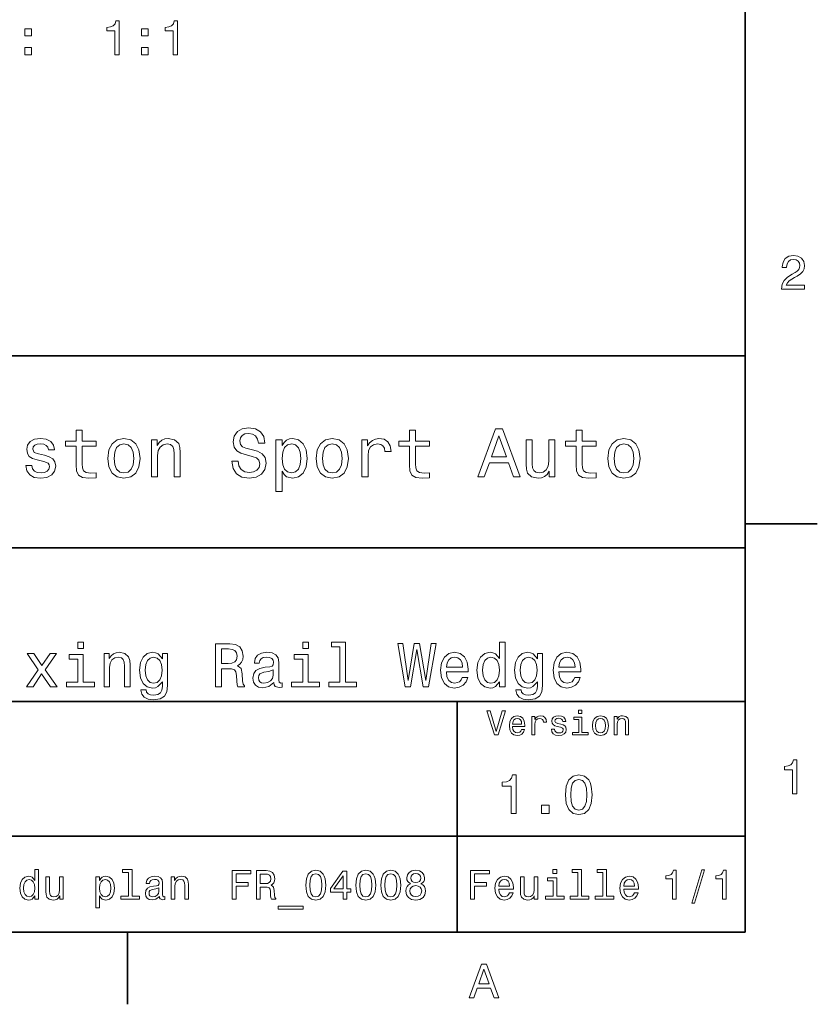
# Model space of a CAD drawing. Extents: x 0 to 297, y 0 to 210.
# Tile 7 of 8: x 211 to 294, y 2 to 105. Entities that reach past the tile are written whole.
import ezdxf

# ---------------------------------------------------------------- set-up
doc = ezdxf.new("R2010")
doc.units = 0

msp = doc.modelspace()

# ---------------------------------------------------------------- linework, layer by layer
at = {"color": 7, "lineweight": 35}
for p, q in [((287, 10), (287, 200)), ((97, 70), (287, 70)), ((287, 70), (287, 10)), ((162, 50), (287, 50)), ((162, 34), (287, 34)), ((257, 10), (257, 34)), ((162, 20), (287, 20)), ((10, 10), (287, 10)), ((97, 10), (287, 10))]:
    msp.add_line(p, q, dxfattribs=at)
at = {"color": 7, "lineweight": 35, "ltscale": 0.1875}
for p, q in [((287, 52.5), (294.5, 52.5)), ((222.699997, 10), (222.699997, 2.5))]:
    msp.add_line(p, q, dxfattribs=at)
at = {"color": 7, "lineweight": 13}
for points in [[(221.376083, 101.328659), (221.835022, 101.328659), (221.835022, 104.853874), (221.492081, 104.853874), (221.401306, 104.546242), (221.219742, 104.339462), (220.942368, 104.21843), (220.559082, 104.178085), (220.559082, 103.820015), (221.376083, 103.820015)], [(227.44812, 101.328659), (227.907059, 101.328659), (227.907059, 104.853874), (227.564117, 104.853874), (227.473343, 104.546242), (227.291779, 104.339462), (227.014404, 104.21843), (226.631119, 104.178085), (226.631119, 103.820015), (227.44812, 103.820015)], [(212.010803, 103.285431), (212.706772, 103.285431), (212.706772, 104.036873), (212.010803, 104.036873)], [(224.154907, 103.285431), (224.850861, 103.285431), (224.850861, 104.036873), (224.154907, 104.036873)], [(212.010803, 101.328659), (212.706772, 101.328659), (212.706772, 102.080101), (212.010803, 102.080101)], [(224.154907, 101.328659), (224.850861, 101.328659), (224.850861, 102.080101), (224.154907, 102.080101)], [(290.76947, 76.916786), (293.175079, 76.916786), (293.175079, 77.350502), (291.273773, 77.350502), (291.3797, 77.587532), (291.561249, 77.784218), (292.121033, 78.142288), (292.418579, 78.293587), (292.751434, 78.510445), (292.988464, 78.762604), (293.124634, 79.060158), (293.175079, 79.398056), (293.089355, 79.821686), (292.852325, 80.154541), (292.489197, 80.366356), (292.020172, 80.442001), (291.536041, 80.35627), (291.167877, 80.119232), (290.930847, 79.740997), (290.850159, 79.241714), (290.850159, 79.171112), (291.309082, 79.171112), (291.309082, 79.211456), (291.354462, 79.554398), (291.490631, 79.806557), (291.707489, 79.967941), (291.994965, 80.023415), (292.287476, 79.972984), (292.504333, 79.846901), (292.645538, 79.650215), (292.695984, 79.403099), (292.660675, 79.171112), (292.56485, 78.974426), (292.403473, 78.802956), (292.181549, 78.651657), (291.884003, 78.490273), (291.389771, 78.177589), (291.041779, 77.844742), (290.835022, 77.441284), (290.76947, 76.931915)], [(234.20462, 59.030979), (233.548996, 59.030979), (233.693085, 58.267288), (234.053314, 57.70533), (234.608078, 57.366714), (235.357361, 57.244236), (236.099426, 57.359509), (236.654175, 57.67651), (237.007202, 58.17363), (237.136902, 58.82925), (237.028824, 59.420029), (236.726227, 59.801872), (236.236313, 60.054031), (235.580704, 60.241352), (235.018738, 60.378242), (234.651306, 60.536743), (234.442368, 60.767288), (234.377533, 61.127522), (234.442368, 61.451729), (234.629684, 61.696686), (234.917877, 61.862389), (235.314133, 61.920029), (235.71759, 61.84798), (236.034592, 61.653458), (236.24353, 61.32925), (236.344391, 60.889767), (237, 60.889767), (237, 60.904179), (236.884735, 61.581409), (236.546112, 62.085732), (236.01297, 62.402737), (235.292511, 62.510807), (234.644104, 62.402737), (234.139771, 62.100143), (233.815567, 61.631844), (233.700287, 61.026657), (233.793961, 60.486309), (234.067734, 60.118874), (234.5, 59.873917), (235.09079, 59.6866), (235.674362, 59.520893), (236.113831, 59.362389), (236.380402, 59.131844), (236.47406, 58.757202), (236.387619, 58.375359), (236.164276, 58.087173), (235.825653, 57.907059), (235.386169, 57.849422), (234.896255, 57.928673), (234.521622, 58.159222), (234.283875, 58.533859)], [(217.353027, 60.579971), (217.353027, 58.64193), (217.396255, 58.015129), (217.597992, 57.582851), (218.001434, 57.330688), (218.685883, 57.244236), (219.43515, 57.280258), (219.43515, 57.827808), (218.887604, 57.78458), (218.390488, 57.842216), (218.123917, 58.022331), (218.008652, 58.324928), (217.98703, 58.75), (217.98703, 60.579971), (219.43515, 60.579971), (219.43515, 61.120316), (217.98703, 61.120316), (217.98703, 62.251438), (217.353027, 62.251438), (217.353027, 61.120316), (216.257935, 61.120316), (216.257935, 60.579971)], [(252.05043, 60.579971), (252.05043, 58.64193), (252.093658, 58.015129), (252.29538, 57.582851), (252.698853, 57.330688), (253.383286, 57.244236), (254.132568, 57.280258), (254.132568, 57.827808), (253.585022, 57.78458), (253.087891, 57.842216), (252.82132, 58.022331), (252.706055, 58.324928), (252.684448, 58.75), (252.684448, 60.579971), (254.132568, 60.579971), (254.132568, 61.120316), (252.684448, 61.120316), (252.684448, 62.251438), (252.05043, 62.251438), (252.05043, 61.120316), (250.955322, 61.120316), (250.955322, 60.579971)], [(259.175781, 57.381123), (259.838623, 57.381123), (260.364563, 58.850864), (262.360229, 58.850864), (262.886169, 57.381123), (263.563416, 57.381123), (261.733429, 62.388329), (260.998566, 62.388329)], [(260.595093, 59.463257), (261.365997, 61.667866), (262.136902, 59.463257)], [(269.399109, 60.579971), (269.399109, 58.64193), (269.442352, 58.015129), (269.644073, 57.582851), (270.047546, 57.330688), (270.731995, 57.244236), (271.481262, 57.280258), (271.481262, 57.827808), (270.933716, 57.78458), (270.436584, 57.842216), (270.170013, 58.022331), (270.054749, 58.324928), (270.033142, 58.75), (270.033142, 60.579971), (271.481262, 60.579971), (271.481262, 61.120316), (270.033142, 61.120316), (270.033142, 62.251438), (269.399109, 62.251438), (269.399109, 61.120316), (268.304016, 61.120316), (268.304016, 60.579971)], [(214.060516, 59.636166), (213.44812, 59.780258), (212.994232, 59.945965), (212.842941, 60.28458), (212.886169, 60.522331), (213.03746, 60.695244), (213.282425, 60.803314), (213.635437, 60.846542), (213.97406, 60.803314), (214.240631, 60.67363), (214.413544, 60.479107), (214.485596, 60.219738), (215.105194, 60.219738), (215.105194, 60.23415), (214.997116, 60.70245), (214.701721, 61.069885), (214.240631, 61.30043), (213.635437, 61.386887), (213.023056, 61.30043), (212.57637, 61.062679), (212.29538, 60.709652), (212.208939, 60.262966), (212.273773, 59.830688), (212.475494, 59.528095), (212.806915, 59.311958), (213.289627, 59.16066), (213.995682, 58.987751), (214.427948, 58.807636), (214.543228, 58.663544), (214.586456, 58.447407), (214.521606, 58.180836), (214.348694, 57.979107), (214.067719, 57.849422), (213.693085, 57.806194), (213.296829, 57.849422), (213.008636, 58.000721), (212.814117, 58.245674), (212.734863, 58.584293), (212.122482, 58.584293), (212.223343, 58.007923), (212.518738, 57.590057), (212.98703, 57.337894), (213.635437, 57.244236), (214.312683, 57.337894), (214.809799, 57.590057), (215.112396, 57.993515), (215.220459, 58.519451), (215.141205, 58.973343), (214.917862, 59.283138), (214.55043, 59.484871)], [(220.65274, 59.311958), (220.768005, 58.432995), (221.099426, 57.78458), (221.625366, 57.381123), (222.331421, 57.244236), (223.030258, 57.381123), (223.556198, 57.777374), (223.887604, 58.425793), (224.010086, 59.311958), (223.887604, 60.190922), (223.556198, 60.846542), (223.030258, 61.242794), (222.331421, 61.386887), (221.625366, 61.242794), (221.099426, 60.839336), (220.768005, 60.190922)], [(221.301147, 59.319164), (221.365997, 59.967579), (221.567719, 60.435879), (221.891937, 60.72406), (222.331421, 60.824928), (222.763687, 60.72406), (223.087891, 60.443081), (223.289627, 59.967579), (223.361679, 59.319164), (223.289627, 58.663544), (223.087891, 58.188038), (222.763687, 57.899853), (222.331421, 57.806194), (221.891937, 57.899853), (221.567719, 58.188038), (221.365997, 58.663544)], [(225.177246, 57.381123), (225.811249, 57.381123), (225.811249, 59.614552), (225.876083, 60.12608), (226.085022, 60.500717), (226.409225, 60.731266), (226.841507, 60.817722), (227.187317, 60.745674), (227.403458, 60.551151), (227.511536, 60.226944), (227.547546, 59.794666), (227.547546, 57.381123), (228.181564, 57.381123), (228.181564, 59.924351), (228.15274, 60.435879), (228.023056, 60.86095), (227.597992, 61.25), (226.935165, 61.386887), (226.567719, 61.336452), (226.257935, 61.199566), (225.991364, 60.969017), (225.782425, 60.659222), (225.782425, 61.25), (225.177246, 61.25)], [(238.786743, 60.652016), (238.786743, 61.25), (238.15274, 61.25), (238.15274, 55.882565), (238.786743, 55.882565), (238.786743, 57.971901), (239.010101, 57.633286), (239.262253, 57.409943), (239.896271, 57.244236), (240.50145, 57.381123), (240.976959, 57.791786), (241.286743, 58.440201), (241.402023, 59.319164), (241.286743, 60.190922), (240.976959, 60.839336), (240.50145, 61.242794), (239.896271, 61.386887), (239.550446, 61.343658), (239.255051, 61.206772), (239.002899, 60.976223)], [(239.788193, 57.8134), (239.363129, 57.907059), (239.053314, 58.195244), (238.858795, 58.663544), (238.793945, 59.319164), (238.858795, 59.967579), (239.053314, 60.435879), (239.363129, 60.716858), (239.788193, 60.817722), (240.177246, 60.716858), (240.48703, 60.428673), (240.681564, 59.960373), (240.753601, 59.319164), (240.681564, 58.67075), (240.48703, 58.195244), (240.177246, 57.907059)], [(242.338623, 59.311958), (242.453888, 58.432995), (242.785309, 57.78458), (243.311249, 57.381123), (244.017303, 57.244236), (244.716141, 57.381123), (245.242081, 57.777374), (245.573486, 58.425793), (245.695969, 59.311958), (245.573486, 60.190922), (245.242081, 60.846542), (244.716141, 61.242794), (244.017303, 61.386887), (243.311249, 61.242794), (242.785309, 60.839336), (242.453888, 60.190922)], [(242.98703, 59.319164), (243.05188, 59.967579), (243.253601, 60.435879), (243.57782, 60.72406), (244.017303, 60.824928), (244.449585, 60.72406), (244.773773, 60.443081), (244.97551, 59.967579), (245.047546, 59.319164), (244.97551, 58.663544), (244.773773, 58.188038), (244.449585, 57.899853), (244.017303, 57.806194), (243.57782, 57.899853), (243.253601, 58.188038), (243.05188, 58.663544)], [(247.100861, 57.381123), (247.734863, 57.381123), (247.734863, 59.592937), (247.799713, 60.12608), (247.994232, 60.507923), (248.311249, 60.738472), (248.736313, 60.817722), (249.053314, 60.767288), (249.291077, 60.623199), (249.435165, 60.378242), (249.485596, 60.046829), (250.126801, 60.046829), (250.040344, 60.630402), (249.802597, 61.048271), (249.406342, 61.30043), (248.865997, 61.386887), (248.498566, 61.32925), (248.181549, 61.185158), (247.900574, 60.940201), (247.677246, 60.608788), (247.677246, 61.25), (247.100861, 61.25)], [(267.194519, 61.25), (266.560516, 61.25), (266.560516, 59.016571), (266.488464, 58.497837), (266.279541, 58.123196), (265.955322, 57.892651), (265.530243, 57.820602), (265.19165, 57.878242), (264.975494, 58.051151), (264.853027, 58.346542), (264.824219, 58.764408), (264.824219, 61.25), (264.190186, 61.25), (264.190186, 58.706772), (264.211792, 58.195244), (264.348694, 57.770172), (264.766571, 57.381123), (265.436584, 57.244236), (265.796814, 57.294666), (266.106628, 57.424351), (266.373199, 57.647694), (266.589325, 57.971901), (266.589325, 57.381123), (267.194519, 57.381123)], [(272.698853, 59.311958), (272.814117, 58.432995), (273.145508, 57.78458), (273.671448, 57.381123), (274.377502, 57.244236), (275.076355, 57.381123), (275.602295, 57.777374), (275.933716, 58.425793), (276.056183, 59.311958), (275.933716, 60.190922), (275.602295, 60.846542), (275.076355, 61.242794), (274.377502, 61.386887), (273.671448, 61.242794), (273.145508, 60.839336), (272.814117, 60.190922)], [(273.34726, 59.319164), (273.412109, 59.967579), (273.613831, 60.435879), (273.938019, 60.72406), (274.377502, 60.824928), (274.809784, 60.72406), (275.134003, 60.443081), (275.335724, 59.967579), (275.407776, 59.319164), (275.335724, 58.663544), (275.134003, 58.188038), (274.809784, 57.899853), (274.377502, 57.806194), (273.938019, 57.899853), (273.613831, 58.188038), (273.412109, 58.663544)], [(218.114548, 40.185879), (217.51152, 40.185879), (217.51152, 39.537464), (218.114548, 39.537464)], [(231.860947, 35.530258), (232.463974, 35.530258), (232.463974, 37.430115), (233.079971, 37.430115), (233.533859, 37.41066), (233.819153, 37.319885), (233.974777, 37.105907), (234.039612, 36.723343), (234.072037, 36.139767), (234.110947, 35.757202), (234.188751, 35.530258), (234.869598, 35.530258), (234.869598, 35.653458), (234.720459, 35.835014), (234.668579, 36.172188), (234.623199, 36.898415), (234.51297, 37.4366), (234.363831, 37.605186), (234.130402, 37.728386), (234.389771, 37.890488), (234.57132, 38.117435), (234.688034, 38.402737), (234.726944, 38.746395), (234.636169, 39.291065), (234.376801, 39.699566), (233.948837, 39.945965), (233.365265, 40.030258), (231.860947, 40.030258)], [(241.535294, 40.185879), (240.932266, 40.185879), (240.932266, 39.537464), (241.535294, 39.537464)], [(244.809784, 39.706051), (244.809784, 36.010086), (243.636169, 36.010086), (243.636169, 35.530258), (246.547546, 35.530258), (246.547546, 36.010086), (245.380402, 36.010086), (245.380402, 40.185879), (243.914978, 40.185879), (243.914978, 39.706051)], [(251.598694, 35.530258), (252.169312, 35.530258), (252.817719, 39.433716), (253.485596, 35.530258), (254.030258, 35.530258), (254.82132, 40.036743), (254.302582, 40.036743), (253.744949, 36.204609), (253.103027, 40.036743), (252.53891, 40.036743), (251.909943, 36.204609), (251.352295, 40.036743), (250.820602, 40.036743)], [(261.42868, 36.068443), (261.42868, 35.530258), (261.999268, 35.530258), (261.999268, 40.185879), (261.43515, 40.185879), (261.43515, 38.480545), (261.000732, 38.973343), (260.734863, 39.090057), (260.430115, 39.135445), (259.878967, 39.005764), (259.450989, 38.642651), (259.17218, 38.059078), (259.074921, 37.274494), (259.17218, 36.489914), (259.450989, 35.899857), (259.878967, 35.530258), (260.430115, 35.407059), (260.734863, 35.45245), (261.007202, 35.569164)], [(212.862396, 35.530258), (213.757202, 36.885445), (214.677948, 35.530258), (215.365265, 35.530258), (214.120316, 37.326366), (215.293945, 39.012245), (214.632568, 39.012245), (213.783142, 37.747837), (212.933716, 39.012245), (212.259369, 39.012245), (213.413544, 37.319885), (212.194519, 35.530258)], [(220.254318, 35.530258), (220.824921, 35.530258), (220.824921, 37.540344), (220.883286, 38.000721), (221.07132, 38.337894), (221.363113, 38.545387), (221.752167, 38.623199), (222.0634, 38.558357), (222.257919, 38.383286), (222.355179, 38.091499), (222.387604, 37.70245), (222.387604, 35.530258), (222.958206, 35.530258), (222.958206, 37.819164), (222.932281, 38.279537), (222.815552, 38.662102), (222.432999, 39.012245), (221.836456, 39.135445), (221.505768, 39.090057), (221.226944, 38.966858), (220.98703, 38.759365), (220.798981, 38.480545), (220.798981, 39.012245), (220.254318, 39.012245)], [(226.868149, 35.685879), (226.868149, 39.012245), (226.323486, 39.012245), (226.323486, 38.448124), (225.876068, 38.960373), (225.603745, 39.090057), (225.298981, 39.135445), (224.747833, 39.005764), (224.319885, 38.642651), (224.041061, 38.059078), (223.943802, 37.274494), (224.041061, 36.483429), (224.319885, 35.899857), (224.747833, 35.530258), (225.298981, 35.407059), (225.610229, 35.45245), (225.869598, 35.569164), (226.323486, 36.061958), (226.323486, 35.569164), (226.271606, 35.180115), (226.128967, 34.901295), (225.856628, 34.739193), (225.44812, 34.680836), (225.091492, 34.719738), (224.838608, 34.817001), (224.689484, 34.985588), (224.644089, 35.212536), (224.092941, 35.212536), (224.092941, 35.1866), (224.177231, 34.771614), (224.4366, 34.460373), (224.851578, 34.259365), (225.41571, 34.188038), (226.090057, 34.285301), (226.53746, 34.557636), (226.790344, 35.030979)], [(233.196686, 39.479107), (233.592209, 39.440201), (233.871033, 39.317001), (234.046112, 39.090057), (234.104462, 38.733429), (234.039612, 38.357346), (233.864548, 38.130402), (233.566284, 38.013687), (233.157776, 37.981266), (232.463974, 37.981266), (232.463974, 39.479107)], [(237.9366, 35.98415), (237.9366, 35.964695), (237.969009, 35.744236), (238.066284, 35.588615), (238.474777, 35.465416), (238.792511, 35.517288), (238.792511, 35.958214), (238.656342, 35.938759), (238.474777, 36.023052), (238.442352, 36.282421), (238.442352, 38.085014), (238.364548, 38.545387), (238.137604, 38.869595), (237.742065, 39.064121), (237.184433, 39.135445), (236.639771, 39.057636), (236.237747, 38.837173), (235.984863, 38.493515), (235.900574, 38.039623), (235.900574, 38.000721), (236.412811, 38.000721), (236.458206, 38.273052), (236.600861, 38.467579), (236.83429, 38.584293), (237.164978, 38.629681), (237.482697, 38.59726), (237.709656, 38.5), (237.845825, 38.331409), (237.891205, 38.09798), (237.865265, 37.825645), (237.76152, 37.68948), (237.502151, 37.624638), (237.015839, 37.572765), (236.458206, 37.456051), (236.062683, 37.248558), (235.829254, 36.924351), (235.757919, 36.444523), (235.822754, 36.016571), (236.023773, 35.698845), (236.347977, 35.497837), (236.79538, 35.426514), (237.398407, 35.562679)], [(255.88472, 37.105907), (258.167145, 37.105907), (258.173645, 37.371758), (258.069885, 38.117435), (257.784576, 38.675072), (257.330688, 39.012245), (256.727661, 39.135445), (256.137604, 39.005764), (255.683716, 38.642651), (255.391937, 38.052593), (255.288177, 37.274494), (255.385437, 36.476944), (255.677231, 35.893372), (256.124634, 35.530258), (256.708191, 35.407059), (257.213989, 35.491352), (257.628967, 35.711815), (257.933716, 36.061958), (258.108795, 36.528816), (257.544678, 36.528816), (257.427948, 36.269451), (257.259369, 36.074928), (256.779541, 35.919308), (256.409943, 35.990631), (256.131104, 36.217579), (255.949554, 36.587173), (255.88472, 37.086452)], [(265.90274, 35.685879), (265.90274, 39.012245), (265.358063, 39.012245), (265.358063, 38.448124), (264.910645, 38.960373), (264.638306, 39.090057), (264.333557, 39.135445), (263.78241, 39.005764), (263.354462, 38.642651), (263.075653, 38.059078), (262.978394, 37.274494), (263.075653, 36.483429), (263.354462, 35.899857), (263.78241, 35.530258), (264.333557, 35.407059), (264.644806, 35.45245), (264.904175, 35.569164), (265.358063, 36.061958), (265.358063, 35.569164), (265.306183, 35.180115), (265.163544, 34.901295), (264.891205, 34.739193), (264.482697, 34.680836), (264.126068, 34.719738), (263.873199, 34.817001), (263.72406, 34.985588), (263.67865, 35.212536), (263.127502, 35.212536), (263.127502, 35.1866), (263.211792, 34.771614), (263.471191, 34.460373), (263.886169, 34.259365), (264.450287, 34.188038), (265.124634, 34.285301), (265.572052, 34.557636), (265.824921, 35.030979)], [(267.595093, 37.105907), (269.877502, 37.105907), (269.884003, 37.371758), (269.780243, 38.117435), (269.494934, 38.675072), (269.041077, 39.012245), (268.438049, 39.135445), (267.847961, 39.005764), (267.394104, 38.642651), (267.102295, 38.052593), (266.998535, 37.274494), (267.095825, 36.476944), (267.387604, 35.893372), (267.835022, 35.530258), (268.418579, 35.407059), (268.924347, 35.491352), (269.339325, 35.711815), (269.644104, 36.061958), (269.819153, 36.528816), (269.255035, 36.528816), (269.138306, 36.269451), (268.969727, 36.074928), (268.489899, 35.919308), (268.1203, 35.990631), (267.841492, 36.217579), (267.659943, 36.587173), (267.595093, 37.086452)], [(218.095093, 36.010086), (218.095093, 38.895531), (216.629684, 38.895531), (216.629684, 38.409222), (217.52449, 38.409222), (217.52449, 36.010086), (216.357346, 36.010086), (216.357346, 35.530258), (219.275208, 35.530258), (219.275208, 36.010086)], [(224.533859, 37.274494), (224.592224, 37.851585), (224.767288, 38.279537), (225.039627, 38.532421), (225.40274, 38.623199), (225.785294, 38.532421), (226.070602, 38.279537), (226.245667, 37.851585), (226.310516, 37.274494), (226.245667, 36.684437), (226.070602, 36.262966), (225.785294, 36.003601), (225.40274, 35.919308), (225.039627, 36.003601), (224.767288, 36.262966), (224.592224, 36.690922)], [(241.515839, 36.010086), (241.515839, 38.895531), (240.05043, 38.895531), (240.05043, 38.409222), (240.945236, 38.409222), (240.945236, 36.010086), (239.778091, 36.010086), (239.778091, 35.530258), (242.695953, 35.530258), (242.695953, 36.010086)], [(255.88472, 37.585735), (255.956055, 38.033138), (256.131104, 38.363831), (256.396973, 38.564842), (256.747131, 38.636166), (257.090759, 38.564842), (257.356628, 38.363831), (257.518738, 38.033138), (257.577087, 37.585735)], [(260.527374, 38.623199), (260.903442, 38.532421), (261.188751, 38.279537), (261.357361, 37.858067), (261.42218, 37.274494), (261.357361, 36.684437), (261.188751, 36.262966), (260.903442, 36.003601), (260.527374, 35.919308), (260.170746, 36.003601), (259.898407, 36.262966), (259.716858, 36.690922), (259.658508, 37.274494), (259.716858, 37.851585), (259.898407, 38.273052), (260.170746, 38.532421)], [(263.56842, 37.274494), (263.626801, 37.851585), (263.80188, 38.279537), (264.074219, 38.532421), (264.437317, 38.623199), (264.819885, 38.532421), (265.105164, 38.279537), (265.280243, 37.851585), (265.345093, 37.274494), (265.280243, 36.684437), (265.105164, 36.262966), (264.819885, 36.003601), (264.437317, 35.919308), (264.074219, 36.003601), (263.80188, 36.262966), (263.626801, 36.690922)], [(267.595093, 37.585735), (267.666412, 38.033138), (267.841492, 38.363831), (268.107361, 38.564842), (268.457489, 38.636166), (268.801147, 38.564842), (269.066986, 38.363831), (269.229095, 38.033138), (269.287476, 37.585735)], [(237.87175, 36.749279), (237.793945, 36.412102), (237.586456, 36.152737), (237.275208, 35.98415), (236.892639, 35.925793), (236.64624, 35.958214), (236.471176, 36.061958), (236.360947, 36.243515), (236.328522, 36.496395), (236.354462, 36.723343), (236.458206, 36.885445), (236.873199, 37.067001), (237.398407, 37.14481), (237.87175, 37.30043)], [(261.71109, 33.03458), (261.08429, 30.905619), (260.439484, 33.03458), (260.09726, 33.03458), (260.904175, 30.530979), (261.264404, 30.530979), (262.053314, 33.03458)], [(269.992798, 33.117435), (269.657776, 33.117435), (269.657776, 32.757202), (269.992798, 32.757202)], [(262.784576, 31.40634), (264.052582, 31.40634), (264.056183, 31.554033), (263.998566, 31.9683), (263.840057, 32.278099), (263.587891, 32.465416), (263.252869, 32.533859), (262.925079, 32.461815), (262.672913, 32.260086), (262.510803, 31.932276), (262.453156, 31.5), (262.507202, 31.056915), (262.669312, 30.732708), (262.917877, 30.530979), (263.242065, 30.462536), (263.523041, 30.509365), (263.753601, 30.631844), (263.922913, 30.826368), (264.020172, 31.085733), (263.706787, 31.085733), (263.641937, 30.941643), (263.548279, 30.833572), (263.281708, 30.747118), (263.076355, 30.786743), (262.921478, 30.912823), (262.820618, 31.118155), (262.784576, 31.395533)], [(262.784576, 31.672911), (262.824219, 31.921469), (262.921478, 32.105186), (263.069153, 32.216858), (263.263702, 32.256485), (263.45462, 32.216858), (263.602295, 32.105186), (263.692352, 31.921469), (263.724792, 31.672911)], [(264.794678, 30.530979), (265.111664, 30.530979), (265.111664, 31.636887), (265.144104, 31.903458), (265.241364, 32.094379), (265.399841, 32.209652), (265.612396, 32.249279), (265.770905, 32.224064), (265.889771, 32.152016), (265.961823, 32.029537), (265.98703, 31.863832), (266.307648, 31.863832), (266.264404, 32.155621), (266.145538, 32.364552), (265.947418, 32.490635), (265.677246, 32.533859), (265.49353, 32.505043), (265.335022, 32.432995), (265.194519, 32.310516), (265.082855, 32.144814), (265.082855, 32.465416), (264.794678, 32.465416)], [(267.791779, 31.658501), (267.485596, 31.730547), (267.258636, 31.8134), (267.182983, 31.982708), (267.20462, 32.101585), (267.280273, 32.188038), (267.40274, 32.242073), (267.579254, 32.263687), (267.748566, 32.242073), (267.881836, 32.177231), (267.968292, 32.079971), (268.004333, 31.950287), (268.314117, 31.950287), (268.314117, 31.957493), (268.260101, 32.191643), (268.112396, 32.375359), (267.881836, 32.490635), (267.579254, 32.533859), (267.273041, 32.490635), (267.049713, 32.371758), (266.90921, 32.195244), (266.865997, 31.971901), (266.898407, 31.755764), (266.999268, 31.604465), (267.164978, 31.496397), (267.406342, 31.420748), (267.759369, 31.334293), (267.975494, 31.244236), (268.033142, 31.17219), (268.054749, 31.064121), (268.022339, 30.930836), (267.935883, 30.829971), (267.79538, 30.765129), (267.608063, 30.743515), (267.409943, 30.765129), (267.265839, 30.840778), (267.168579, 30.963255), (267.128967, 31.132565), (266.822754, 31.132565), (266.873199, 30.844379), (267.020905, 30.635447), (267.255035, 30.509365), (267.579254, 30.462536), (267.917877, 30.509365), (268.166412, 30.635447), (268.317719, 30.837175), (268.371765, 31.100143), (268.332123, 31.327089), (268.220459, 31.481987), (268.036743, 31.582851)], [(269.981995, 30.79755), (269.981995, 32.400574), (269.167877, 32.400574), (269.167877, 32.130402), (269.664978, 32.130402), (269.664978, 30.79755), (269.016571, 30.79755), (269.016571, 30.530979), (270.637604, 30.530979), (270.637604, 30.79755)], [(271.087891, 31.496397), (271.145538, 31.056915), (271.311249, 30.732708), (271.574219, 30.530979), (271.927246, 30.462536), (272.276672, 30.530979), (272.539612, 30.729107), (272.705322, 31.053314), (272.766571, 31.496397), (272.705322, 31.935879), (272.539612, 32.263687), (272.276672, 32.461815), (271.927246, 32.533859), (271.574219, 32.461815), (271.311249, 32.260086), (271.145538, 31.935879)], [(271.412109, 31.5), (271.444519, 31.824207), (271.54538, 32.058357), (271.707489, 32.20245), (271.927246, 32.25288), (272.143372, 32.20245), (272.305481, 32.061958), (272.406342, 31.824207), (272.442352, 31.5), (272.406342, 31.17219), (272.305481, 30.934437), (272.143372, 30.790344), (271.927246, 30.743515), (271.707489, 30.790344), (271.54538, 30.934437), (271.444519, 31.17219)], [(273.350159, 30.530979), (273.667145, 30.530979), (273.667145, 31.647694), (273.699554, 31.903458), (273.804047, 32.090778), (273.966125, 32.206051), (274.182281, 32.249279), (274.355194, 32.213257), (274.463257, 32.115993), (274.517303, 31.95389), (274.535309, 31.737751), (274.535309, 30.530979), (274.852295, 30.530979), (274.852295, 31.802593), (274.837891, 32.058357), (274.773041, 32.270893), (274.560516, 32.465416), (274.229095, 32.533859), (274.04538, 32.508644), (273.890503, 32.440201), (273.757202, 32.324928), (273.65274, 32.170029), (273.65274, 32.465416), (273.350159, 32.465416)], [(291.909241, 24.416786), (292.368164, 24.416786), (292.368164, 27.942001), (292.025208, 27.942001), (291.934448, 27.634365), (291.752899, 27.427593), (291.475525, 27.306557), (291.092224, 27.266211), (291.092224, 26.90814), (291.909241, 26.90814)], [(262.631134, 22.360231), (263.155609, 22.360231), (263.155609, 26.38905), (262.763702, 26.38905), (262.659943, 26.037464), (262.452454, 25.801153), (262.135437, 25.662825), (261.697418, 25.616714), (261.697418, 25.207493), (262.631134, 25.207493)], [(268.285309, 24.314121), (268.371765, 23.409224), (268.642639, 22.763689), (269.074921, 22.371759), (269.674347, 22.244957), (270.268005, 22.371759), (270.700287, 22.763689), (270.965424, 23.409224), (271.057648, 24.314121), (270.965424, 25.213257), (270.855896, 25.570606), (270.700287, 25.864553), (270.268005, 26.256485), (269.674347, 26.38905), (269.074921, 26.256485), (268.642639, 25.858791), (268.371765, 25.213257)], [(268.838623, 24.314121), (268.884735, 25.011528), (269.028809, 25.51297), (269.288177, 25.806917), (269.674347, 25.910664), (270.054749, 25.806917), (270.314117, 25.51297), (270.458221, 25.011528), (270.504333, 24.314121), (270.458221, 23.610952), (270.314117, 23.10951), (270.054749, 22.815563), (269.674347, 22.717581), (269.288177, 22.815563), (269.028809, 23.10951), (268.884735, 23.610952)], [(265.806915, 22.360231), (266.602295, 22.360231), (266.602295, 23.219021), (265.806915, 23.219021)], [(213.048996, 13.787464), (213.048996, 13.428675), (213.429398, 13.428675), (213.429398, 16.532421), (213.053314, 16.532421), (213.053314, 15.395534), (212.763687, 15.724064), (212.586456, 15.801874), (212.383286, 15.832133), (212.015854, 15.745678), (211.730545, 15.503603), (211.544662, 15.114553), (211.479828, 14.591499), (211.544662, 14.068444), (211.730545, 13.675073), (212.015854, 13.428675), (212.383286, 13.346542), (212.586456, 13.376801), (212.768005, 13.454611)], [(222.788193, 16.212536), (222.788193, 13.748559), (222.005768, 13.748559), (222.005768, 13.428675), (223.946686, 13.428675), (223.946686, 13.748559), (223.168594, 13.748559), (223.168594, 16.532421), (222.19165, 16.532421), (222.19165, 16.212536)], [(233.596527, 13.428675), (233.99855, 13.428675), (233.99855, 14.807637), (235.260803, 14.807637), (235.260803, 15.166427), (233.99855, 15.166427), (233.99855, 16.065563), (235.55043, 16.065563), (235.55043, 16.428675), (233.596527, 16.428675)], [(236.121033, 13.428675), (236.523041, 13.428675), (236.523041, 14.695246), (236.933716, 14.695246), (237.236298, 14.682277), (237.426514, 14.621758), (237.530258, 14.479107), (237.573486, 14.224064), (237.595093, 13.835014), (237.621033, 13.579971), (237.672897, 13.428675), (238.126801, 13.428675), (238.126801, 13.510807), (238.027374, 13.631845), (237.992783, 13.856628), (237.962524, 14.340778), (237.889038, 14.699568), (237.789612, 14.81196), (237.634003, 14.894093), (237.806915, 15.002162), (237.927948, 15.153459), (238.005753, 15.34366), (238.031693, 15.572767), (237.971176, 15.93588), (237.798264, 16.208214), (237.512955, 16.372478), (237.123917, 16.428675), (236.121033, 16.428675)], [(241.247833, 14.894093), (241.312668, 14.215418), (241.515839, 13.731268), (241.840057, 13.43732), (242.289612, 13.342219), (242.734863, 13.43732), (243.059067, 13.731268), (243.257919, 14.215418), (243.327087, 14.894093), (243.257919, 15.568444), (243.175781, 15.836456), (243.059067, 16.056917), (242.734863, 16.350864), (242.289612, 16.450289), (241.840057, 16.350864), (241.515839, 16.052593), (241.312668, 15.568444)], [(246.452438, 14.894093), (246.517288, 14.215418), (246.720459, 13.731268), (247.044662, 13.43732), (247.494232, 13.342219), (247.939468, 13.43732), (248.263687, 13.731268), (248.462524, 14.215418), (248.531693, 14.894093), (248.462524, 15.568444), (248.380402, 15.836456), (248.263687, 16.056917), (247.939468, 16.350864), (247.494232, 16.450289), (247.044662, 16.350864), (246.720459, 16.052593), (246.517288, 15.568444)], [(249.054749, 14.894093), (249.119583, 14.215418), (249.322754, 13.731268), (249.646973, 13.43732), (250.096527, 13.342219), (250.541779, 13.43732), (250.865982, 13.731268), (251.064835, 14.215418), (251.134003, 14.894093), (251.064835, 15.568444), (250.982697, 15.836456), (250.865982, 16.056917), (250.541779, 16.350864), (250.096527, 16.450289), (249.646973, 16.350864), (249.322754, 16.052593), (249.119583, 15.568444)], [(252.162811, 15.045389), (251.942352, 14.924352), (251.791061, 14.755764), (251.695953, 14.543948), (251.665695, 14.288905), (251.734863, 13.904179), (251.933716, 13.605908), (252.257919, 13.415707), (252.698837, 13.342219), (253.135437, 13.415707), (253.459656, 13.605908), (253.658493, 13.904179), (253.731979, 14.288905), (253.697403, 14.543948), (253.606628, 14.755764), (253.451004, 14.924352), (253.234863, 15.045389), (253.407776, 15.149136), (253.528809, 15.291787), (253.602295, 15.464698), (253.628235, 15.676514), (253.559067, 15.98343), (253.377518, 16.229828), (253.083572, 16.389771), (252.698837, 16.450289), (252.309784, 16.389771), (252.015839, 16.229828), (251.829956, 15.98343), (251.765121, 15.676514), (251.786743, 15.464698), (251.860229, 15.291787)], [(258.414978, 13.428675), (258.817017, 13.428675), (258.817017, 14.807637), (260.079254, 14.807637), (260.079254, 15.166427), (258.817017, 15.166427), (258.817017, 16.065563), (260.368866, 16.065563), (260.368866, 16.428675), (258.414978, 16.428675)], [(267.389038, 16.532421), (266.98703, 16.532421), (266.98703, 16.100145), (267.389038, 16.100145)], [(269.572052, 16.212536), (269.572052, 13.748559), (268.789612, 13.748559), (268.789612, 13.428675), (270.73056, 13.428675), (270.73056, 13.748559), (269.952454, 13.748559), (269.952454, 16.532421), (268.975494, 16.532421), (268.975494, 16.212536)], [(272.174347, 16.212536), (272.174347, 13.748559), (271.391937, 13.748559), (271.391937, 13.428675), (273.332855, 13.428675), (273.332855, 13.748559), (272.554749, 13.748559), (272.554749, 16.532421), (271.57782, 16.532421), (271.57782, 16.212536)], [(279.416443, 13.428675), (279.809814, 13.428675), (279.809814, 16.450289), (279.515839, 16.450289), (279.438049, 16.1866), (279.28241, 16.009367), (279.044678, 15.905621), (278.716125, 15.871038), (278.716125, 15.564121), (279.416443, 15.564121)], [(281.42218, 13.026657), (281.720459, 13.026657), (282.766571, 16.510807), (282.463989, 16.510807)], [(284.621033, 13.428675), (285.014404, 13.428675), (285.014404, 16.450289), (284.720459, 16.450289), (284.642639, 16.1866), (284.48703, 16.009367), (284.249268, 15.905621), (283.920746, 15.871038), (283.920746, 15.564121), (284.621033, 15.564121)], [(212.44812, 15.490635), (212.698853, 15.430116), (212.889053, 15.261528), (213.001434, 14.980548), (213.044678, 14.591499), (213.001434, 14.198127), (212.889053, 13.917148), (212.698853, 13.744237), (212.44812, 13.688041), (212.210373, 13.744237), (212.028824, 13.917148), (211.907776, 14.20245), (211.868881, 14.591499), (211.907776, 14.976225), (212.028824, 15.257205), (212.210373, 15.430116)], [(216.014404, 15.75), (215.634003, 15.75), (215.634003, 14.409943), (215.590775, 14.098703), (215.465424, 13.873919), (215.270889, 13.735591), (215.015854, 13.692364), (214.812683, 13.726946), (214.682999, 13.830692), (214.609512, 14.007925), (214.592224, 14.258646), (214.592224, 15.75), (214.211823, 15.75), (214.211823, 14.224064), (214.224792, 13.917148), (214.306915, 13.662104), (214.557632, 13.428675), (214.959656, 13.346542), (215.175797, 13.376801), (215.361679, 13.454611), (215.521622, 13.588617), (215.651306, 13.783141), (215.651306, 13.428675), (216.014404, 13.428675)], [(219.788193, 15.391211), (219.788193, 15.75), (219.407776, 15.75), (219.407776, 12.529539), (219.788193, 12.529539), (219.788193, 13.783141), (219.922195, 13.579971), (220.073486, 13.445966), (220.453888, 13.346542), (220.817001, 13.428675), (221.10231, 13.675073), (221.288193, 14.064121), (221.357346, 14.591499), (221.288193, 15.114553), (221.10231, 15.503603), (220.817001, 15.745678), (220.453888, 15.832133), (220.246399, 15.806196), (220.069168, 15.724064), (219.917877, 15.585735)], [(220.389053, 13.688041), (220.134003, 13.744237), (219.948135, 13.917148), (219.831421, 14.198127), (219.792511, 14.591499), (219.831421, 14.980548), (219.948135, 15.261528), (220.134003, 15.430116), (220.389053, 15.490635), (220.622482, 15.430116), (220.808365, 15.257205), (220.925079, 14.976225), (220.968307, 14.591499), (220.925079, 14.20245), (220.808365, 13.917148), (220.622482, 13.744237)], [(226.01297, 13.731268), (226.01297, 13.7183), (226.034592, 13.571326), (226.099426, 13.46758), (226.371765, 13.385448), (226.583588, 13.42003), (226.583588, 13.713977), (226.492798, 13.701009), (226.371765, 13.757205), (226.350159, 13.930116), (226.350159, 15.131845), (226.298279, 15.438761), (226.146973, 15.6549), (225.883286, 15.784582), (225.511536, 15.832133), (225.148422, 15.78026), (224.880402, 15.633286), (224.711823, 15.404179), (224.655624, 15.101585), (224.655624, 15.075649), (224.997131, 15.075649), (225.027374, 15.257205), (225.122482, 15.386889), (225.278107, 15.464698), (225.498566, 15.494957), (225.710388, 15.473343), (225.861679, 15.408502), (225.952454, 15.29611), (225.982712, 15.140491), (225.965424, 14.958934), (225.896255, 14.868156), (225.723343, 14.824928), (225.399139, 14.790346), (225.027374, 14.712537), (224.763687, 14.574208), (224.608078, 14.358069), (224.560516, 14.038185), (224.60376, 13.752882), (224.737762, 13.541066), (224.953888, 13.407061), (225.252167, 13.35951), (225.654175, 13.450289)], [(227.236313, 13.428675), (227.616714, 13.428675), (227.616714, 14.768732), (227.655624, 15.075649), (227.780975, 15.300432), (227.97551, 15.438761), (228.234879, 15.490635), (228.442368, 15.447407), (228.572052, 15.330692), (228.636887, 15.136168), (228.658508, 14.876801), (228.658508, 13.428675), (229.03891, 13.428675), (229.03891, 14.954612), (229.021622, 15.261528), (228.943817, 15.516571), (228.688766, 15.75), (228.291077, 15.832133), (228.070618, 15.801874), (227.884735, 15.719741), (227.724792, 15.581412), (227.599426, 15.395534), (227.599426, 15.75), (227.236313, 15.75)], [(237.01152, 16.061239), (237.275208, 16.035303), (237.46109, 15.953171), (237.577805, 15.801874), (237.616714, 15.564121), (237.573486, 15.313401), (237.456772, 15.162104), (237.257919, 15.084294), (236.98558, 15.06268), (236.523041, 15.06268), (236.523041, 16.061239)], [(241.662811, 14.894093), (241.697403, 15.417148), (241.805466, 15.793228), (242, 16.013689), (242.289612, 16.091499), (242.574921, 16.013689), (242.76944, 15.793228), (242.877518, 15.417148), (242.912094, 14.894093), (242.877518, 14.366715), (242.76944, 13.990634), (242.574921, 13.770173), (242.289612, 13.696686), (242, 13.770173), (241.805466, 13.990634), (241.697403, 14.366715)], [(245.129669, 13.428675), (245.518723, 13.428675), (245.518723, 14.172191), (245.946686, 14.172191), (245.946686, 14.518012), (245.518723, 14.518012), (245.518723, 16.363834), (245.125351, 16.363834), (243.811234, 14.552594), (243.811234, 14.172191), (245.129669, 14.172191)], [(244.174347, 14.518012), (245.129669, 15.862392), (245.129669, 14.518012)], [(246.867432, 14.894093), (246.902008, 15.417148), (247.010086, 15.793228), (247.204605, 16.013689), (247.494232, 16.091499), (247.779526, 16.013689), (247.97406, 15.793228), (248.082123, 15.417148), (248.116714, 14.894093), (248.082123, 14.366715), (247.97406, 13.990634), (247.779526, 13.770173), (247.494232, 13.696686), (247.204605, 13.770173), (247.010086, 13.990634), (246.902008, 14.366715)], [(249.469727, 14.894093), (249.504318, 15.417148), (249.612381, 15.793228), (249.806915, 16.013689), (250.096527, 16.091499), (250.381836, 16.013689), (250.576355, 15.793228), (250.684433, 15.417148), (250.719009, 14.894093), (250.684433, 14.366715), (250.576355, 13.990634), (250.381836, 13.770173), (250.096527, 13.696686), (249.806915, 13.770173), (249.612381, 13.990634), (249.504318, 14.366715)], [(252.175781, 15.641932), (252.210373, 15.832133), (252.314117, 15.979107), (252.478378, 16.069885), (252.698837, 16.104467), (252.914978, 16.069885), (253.079239, 15.979107), (253.182983, 15.832133), (253.221893, 15.641932), (253.182983, 15.447407), (253.079239, 15.29611), (252.914978, 15.196686), (252.698837, 15.166427), (252.478378, 15.201009), (252.314117, 15.29611), (252.210373, 15.447407)], [(261.341492, 14.479107), (262.863098, 14.479107), (262.867432, 14.656341), (262.798279, 15.153459), (262.608063, 15.525217), (262.305481, 15.75), (261.903473, 15.832133), (261.510101, 15.745678), (261.207489, 15.503603), (261.01297, 15.110231), (260.943817, 14.591499), (261.008636, 14.059798), (261.203156, 13.67075), (261.501434, 13.428675), (261.890503, 13.346542), (262.227661, 13.402739), (262.504333, 13.549712), (262.707489, 13.783141), (262.824219, 14.09438), (262.44812, 14.09438), (262.370331, 13.92147), (262.257935, 13.791787), (261.938049, 13.688041), (261.69165, 13.735591), (261.505768, 13.886888), (261.384735, 14.133286), (261.341492, 14.466139)], [(261.341492, 14.798992), (261.389038, 15.097262), (261.505768, 15.317724), (261.682983, 15.45173), (261.916412, 15.49928), (262.145538, 15.45173), (262.322754, 15.317724), (262.430847, 15.097262), (262.469727, 14.798992)], [(265.400574, 15.75), (265.020172, 15.75), (265.020172, 14.409943), (264.976959, 14.098703), (264.851593, 13.873919), (264.657074, 13.735591), (264.402008, 13.692364), (264.198853, 13.726946), (264.069153, 13.830692), (263.995667, 14.007925), (263.978394, 14.258646), (263.978394, 15.75), (263.597992, 15.75), (263.597992, 14.224064), (263.610962, 13.917148), (263.693085, 13.662104), (263.943817, 13.428675), (264.345825, 13.346542), (264.561951, 13.376801), (264.747833, 13.454611), (264.907776, 13.588617), (265.037476, 13.783141), (265.037476, 13.428675), (265.400574, 13.428675)], [(267.376068, 13.748559), (267.376068, 15.672191), (266.399139, 15.672191), (266.399139, 15.347983), (266.995667, 15.347983), (266.995667, 13.748559), (266.21759, 13.748559), (266.21759, 13.428675), (268.162811, 13.428675), (268.162811, 13.748559)], [(274.353027, 14.479107), (275.874634, 14.479107), (275.878967, 14.656341), (275.809814, 15.153459), (275.619598, 15.525217), (275.317017, 15.75), (274.914978, 15.832133), (274.521606, 15.745678), (274.219025, 15.503603), (274.024506, 15.110231), (273.955322, 14.591499), (274.020172, 14.059798), (274.214691, 13.67075), (274.51297, 13.428675), (274.902008, 13.346542), (275.239197, 13.402739), (275.515839, 13.549712), (275.719025, 13.783141), (275.835724, 14.09438), (275.459656, 14.09438), (275.381836, 13.92147), (275.26944, 13.791787), (274.949554, 13.688041), (274.703186, 13.735591), (274.517303, 13.886888), (274.39624, 14.133286), (274.353027, 14.466139)], [(274.353027, 14.798992), (274.400574, 15.097262), (274.517303, 15.317724), (274.694519, 15.45173), (274.927948, 15.49928), (275.157074, 15.45173), (275.33429, 15.317724), (275.442352, 15.097262), (275.481262, 14.798992)], [(225.969742, 14.241355), (225.917877, 14.016571), (225.779541, 13.84366), (225.572052, 13.731268), (225.317017, 13.692364), (225.15274, 13.713977), (225.036026, 13.783141), (224.96254, 13.904179), (224.940933, 14.072767), (224.958221, 14.224064), (225.027374, 14.332133), (225.304047, 14.453171), (225.654175, 14.505044), (225.969742, 14.60879)], [(252.080688, 14.297551), (252.119598, 14.526657), (252.244949, 14.699568), (252.439468, 14.81196), (252.698837, 14.850865), (252.953888, 14.81196), (253.148407, 14.699568), (253.273773, 14.526657), (253.317001, 14.297551), (253.273773, 14.051153), (253.148407, 13.865274), (252.953888, 13.744237), (252.698837, 13.705332), (252.439468, 13.744237), (252.244949, 13.865274), (252.119598, 14.051153)], [(238.386154, 12.711096), (238.386154, 12.408502), (240.988464, 12.408502), (240.988464, 12.711096)], [(258.266846, 3.166787), (258.730835, 3.166787), (259.098999, 4.195605), (260.495972, 4.195605), (260.864105, 3.166787), (261.338165, 3.166787), (260.05719, 6.67183), (259.542786, 6.67183)], [(259.260376, 4.624279), (259.799988, 6.167507), (260.33963, 4.624279)]]:
    msp.add_lwpolyline(points, close=True, dxfattribs=at)

doc.saveas('drawing.dxf')
